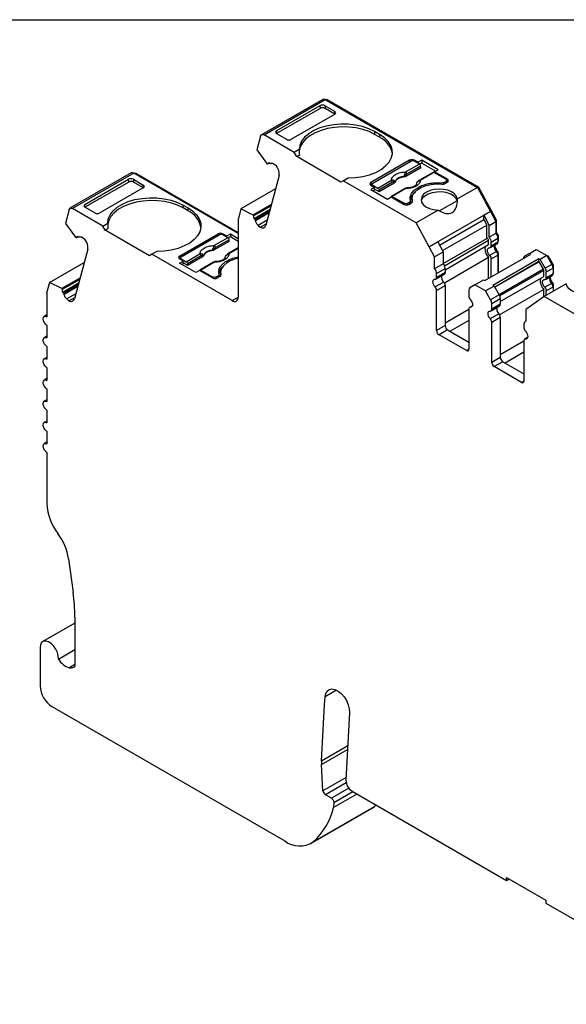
# Model space of a CAD drawing. Header units: millimetres. Extents: x 6 to 273, y 6 to 210.
# Tile 6 of 8: x 203 to 235, y 153 to 210. Entities that reach past the tile are written whole.
import ezdxf

# ---------------------------------------------------------------- set-up
doc = ezdxf.new("R2010")
doc.units = ezdxf.units.MM
doc.linetypes.add('SLD-Solid', pattern=[0])
doc.layers.add('TEXT', color=140, linetype='SLD-Solid', lineweight=25)

msp = doc.modelspace()

# ---------------------------------------------------------------- linework, layer by layer
for p, q in [((220.835, 204.95), (217.3, 202.909)), ((217.45, 202.894), (220.985, 204.935)), ((220.985, 204.935), (229.767, 199.866)), ((221.056, 204.895), (221.091, 204.915)), ((229.841, 199.864), (221.091, 204.915)), ((220.674, 204.584), (218.164, 203.135)), ((220.686, 204.428), (218.164, 202.972)), ((220.674, 204.584), (220.686, 204.428)), ((221.529, 204.254), (220.957, 204.584)), ((220.957, 204.584), (220.969, 204.428)), ((221.541, 204.098), (220.969, 204.428)), ((221.541, 204.099), (221.529, 204.254)), ((219.019, 202.642), (221.528, 204.091)), ((218.164, 203.135), (218.153, 202.979)), ((224.11, 202.928), (223.827, 203.091)), ((223.827, 203.091), (223.827, 202.928)), ((217.245, 202.831), (217.031, 202.035)), ((219.195, 201.887), (217.45, 202.894)), ((218.164, 202.972), (218.736, 202.642)), ((224.11, 202.764), (223.827, 202.928)), ((224.11, 202.928), (224.11, 202.764)), ((217.031, 202.035), (217.618, 201.24)), ((219.474, 202.047), (219.195, 201.887)), ((219.337, 201.642), (219.195, 201.887)), ((217.798, 201.249), (217.748, 201.294)), ((219.488, 201.729), (219.337, 201.642)), ((221.882, 200.172), (219.337, 201.642)), ((225.842, 201.438), (223.615, 200.152)), ((223.721, 200.111), (225.913, 201.376)), ((225.842, 201.438), (225.842, 201.336)), ((226.341, 201.313), (226.125, 201.438)), ((226.125, 201.438), (226.125, 201.376)), ((226.414, 201.21), (226.125, 201.376)), ((226.553, 201.436), (226.341, 201.313)), ((226.341, 201.252), (226.341, 201.313)), ((227.501, 200.888), (226.553, 201.436)), ((226.553, 201.436), (226.553, 201.272)), ((217.659, 201.204), (217.618, 201.24)), ((217.774, 201.27), (217.659, 201.204)), ((218.175, 201.084), (218.055, 201.191)), ((226.491, 201.002), (225.626, 200.502)), ((226.414, 201.21), (225.627, 200.755)), ((226.484, 201.094), (225.697, 200.64)), ((227.2, 200.732), (226.413, 200.277)), ((226.553, 201.272), (226.427, 201.199)), ((227.25, 200.727), (226.463, 200.272)), ((226.491, 201.002), (226.484, 201.094)), ((226.553, 201.272), (227.36, 200.807)), ((227.928, 200.335), (227.25, 200.727)), ((227.289, 200.766), (227.501, 200.888)), ((228.034, 200.335), (227.289, 200.766)), ((227.289, 200.766), (227.289, 200.704)), ((209.79, 200.699), (206.255, 198.658)), ((209.94, 200.685), (206.404, 198.644)), ((207.12, 198.884), (209.63, 200.332)), ((209.642, 200.176), (207.12, 198.72)), ((209.642, 200.176), (209.63, 200.332)), ((209.913, 200.333), (210.485, 200.003)), ((209.913, 200.333), (209.925, 200.177)), ((210.496, 199.847), (209.925, 200.177)), ((215.964, 197.207), (209.94, 200.685)), ((210.011, 200.644), (210.046, 200.664)), ((215.964, 197.248), (210.046, 200.664)), ((218.324, 200.55), (217.556, 197.682)), ((222.024, 200.254), (221.882, 200.172)), ((222.024, 200.254), (222.302, 200.415)), ((226.231, 197.825), (222.024, 200.254)), ((223.615, 200.152), (223.615, 199.988)), ((224.01, 199.822), (224.797, 200.276)), ((224.867, 200.161), (224.08, 199.707)), ((224.952, 200.113), (224.946, 200.177)), ((225.007, 200.175), (225.006, 200.189)), ((225.519, 200.486), (225.52, 200.47)), ((225.623, 200.567), (225.626, 200.502)), ((227.822, 200.152), (227.928, 200.213)), ((227.822, 200.064), (227.822, 200.152)), ((227.893, 200.09), (228.034, 200.172)), ((227.928, 200.213), (227.928, 200.111)), ((227.972, 200.136), (227.972, 200.274)), ((227.972, 200.208), (228.034, 200.172)), ((228.034, 200.172), (228.034, 200.335)), ((210.484, 199.839), (207.975, 198.391)), ((210.497, 199.847), (210.485, 200.003)), ((218.116, 199.773), (216.118, 198.619)), ((223.677, 200.024), (223.615, 199.988)), ((223.615, 199.988), (223.83, 199.864)), ((223.83, 199.864), (223.618, 199.742)), ((223.618, 199.742), (224.566, 199.194)), ((223.677, 200.05), (223.677, 199.953)), ((223.721, 199.988), (224.01, 199.822)), ((223.721, 199.927), (223.721, 199.988)), ((223.83, 199.701), (223.76, 199.66)), ((223.83, 199.701), (223.83, 199.864)), ((224.087, 199.614), (223.83, 199.762)), ((224.08, 199.707), (224.087, 199.614)), ((224.952, 200.113), (224.087, 199.614)), ((225.583, 199.798), (224.796, 199.344)), ((225.633, 199.793), (224.846, 199.339)), ((227.652, 200.119), (227.652, 200.063)), ((229.767, 199.866), (228.605, 199.196)), ((229.767, 199.866), (230.514, 198.48)), ((229.785, 199.831), (229.841, 199.864)), ((230.549, 198.551), (229.841, 199.864)), ((224.566, 199.194), (224.779, 199.317)), ((224.779, 199.317), (225.524, 198.886)), ((224.846, 199.339), (225.524, 198.948)), ((225.736, 198.948), (225.842, 199.009)), ((225.842, 199.009), (225.842, 198.907)), ((225.901, 198.941), (225.901, 199.09)), ((225.986, 199.203), (225.986, 199.039)), ((225.986, 199.039), (225.988, 199)), ((226.004, 199.032), (226.004, 199.068)), ((228.593, 199.098), (227.572, 198.508)), ((206.2, 198.58), (205.987, 197.784)), ((208.151, 197.635), (206.404, 198.644)), ((207.109, 198.727), (207.12, 198.884)), ((207.692, 198.39), (207.12, 198.72)), ((212.783, 198.839), (213.066, 198.676)), ((212.783, 198.676), (212.783, 198.839)), ((213.066, 198.513), (212.783, 198.676)), ((213.066, 198.513), (213.066, 198.676)), ((216.118, 198.619), (215.971, 198.072)), ((216.822, 198.27), (216.118, 198.619)), ((217.876, 198.878), (216.822, 198.27)), ((216.863, 198.233), (217.857, 198.807)), ((217.796, 198.58), (216.879, 198.05)), ((217.773, 198.493), (216.929, 198.006)), ((225.524, 198.948), (225.524, 198.886)), ((225.736, 198.861), (225.736, 198.948)), ((225.807, 198.886), (225.948, 198.968)), ((227.498, 198.557), (226.231, 197.825)), ((230.514, 198.48), (226.979, 196.439)), ((230.514, 198.48), (230.125, 198.255)), ((230.474, 198.507), (230.549, 198.551)), ((230.514, 198.48), (230.828, 197.897)), ((230.864, 197.968), (230.549, 198.55)), ((215.964, 198.013), (215.964, 193.533)), ((216.822, 198.27), (216.863, 198.233)), ((216.879, 198.05), (216.929, 198.006)), ((216.959, 197.951), (217.75, 198.407)), ((217.634, 197.975), (217.112, 197.673)), ((227.574, 196.539), (230.125, 198.012)), ((230.125, 198.012), (230.125, 198.255)), ((230.125, 198.255), (230.439, 197.673)), ((230.125, 198.012), (230.298, 197.691)), ((230.439, 197.673), (230.828, 197.897)), ((230.808, 197.935), (230.864, 197.968)), ((230.828, 197.897), (230.828, 197.212)), ((230.864, 197.258), (230.864, 197.968)), ((205.987, 197.784), (206.573, 196.989)), ((208.151, 197.635), (208.43, 197.796)), ((208.293, 197.39), (208.151, 197.635)), ((208.444, 197.478), (208.293, 197.39)), ((210.838, 195.921), (208.293, 197.39)), ((217.112, 197.673), (217.233, 197.566)), ((217.233, 197.566), (217.578, 197.766)), ((226.979, 196.439), (226.231, 197.825)), ((227.746, 196.218), (230.298, 197.691)), ((230.298, 196.922), (230.298, 197.691)), ((230.439, 196.987), (230.439, 197.673)), ((206.614, 196.953), (206.573, 196.989)), ((206.729, 197.019), (206.614, 196.953)), ((206.753, 196.998), (206.703, 197.043)), ((207.13, 196.833), (207.01, 196.94)), ((212.571, 195.9), (214.798, 197.186)), ((212.677, 195.859), (214.869, 197.125)), ((215.37, 196.958), (214.582, 196.504)), ((215.447, 196.75), (214.582, 196.251)), ((215.44, 196.843), (214.653, 196.388)), ((214.798, 197.084), (214.798, 197.186)), ((215.081, 197.186), (215.297, 197.062)), ((215.081, 197.186), (215.081, 197.125)), ((215.37, 196.958), (215.081, 197.125)), ((215.297, 197.062), (215.509, 197.184)), ((215.297, 197), (215.297, 197.062)), ((215.509, 197.021), (215.383, 196.948)), ((215.447, 196.75), (215.44, 196.843)), ((215.509, 197.184), (215.964, 196.921)), ((215.509, 197.184), (215.509, 197.021)), ((215.509, 197.021), (215.964, 196.758)), ((227.788, 195.473), (230.298, 196.922)), ((230.408, 196.791), (227.867, 195.324)), ((230.408, 196.563), (230.408, 196.791)), ((230.828, 197.212), (230.439, 196.987)), ((230.549, 196.709), (230.938, 196.933)), ((230.828, 197.238), (230.864, 197.258)), ((230.929, 197.01), (230.974, 197.036)), ((230.938, 196.933), (230.938, 196.706)), ((230.938, 196.787), (230.974, 196.808)), ((230.938, 196.754), (230.953, 196.762)), ((230.974, 196.808), (230.974, 197.036)), ((207.279, 196.299), (206.511, 193.431)), ((214.475, 196.234), (214.476, 196.219)), ((214.578, 196.316), (214.582, 196.251)), ((215.964, 196.369), (215.369, 196.026)), ((215.964, 196.335), (215.419, 196.021)), ((226.979, 196.439), (227.473, 196.724)), ((227.293, 195.856), (226.979, 196.439)), ((227.473, 196.724), (227.788, 196.142)), ((227.898, 195.114), (230.408, 196.563)), ((230.508, 196.39), (230.897, 196.614)), ((230.549, 196.481), (230.549, 196.709)), ((230.938, 196.706), (230.549, 196.481)), ((232.765, 196.053), (233.154, 196.278)), ((233.154, 196.278), (233.767, 195.924)), ((233.254, 196.22), (233.289, 196.24)), ((210.98, 196.002), (210.838, 195.921)), ((211.258, 196.163), (210.98, 196.002)), ((215.61, 193.329), (210.98, 196.002)), ((212.571, 195.9), (212.571, 195.737)), ((212.633, 195.773), (212.571, 195.737)), ((212.786, 195.612), (212.571, 195.737)), ((212.574, 195.49), (212.786, 195.612)), ((212.633, 195.798), (212.633, 195.701)), ((212.677, 195.737), (212.965, 195.57)), ((212.677, 195.676), (212.677, 195.737)), ((212.786, 195.449), (212.786, 195.612)), ((212.965, 195.57), (213.753, 196.025)), ((213.823, 195.909), (213.036, 195.455)), ((213.908, 195.862), (213.043, 195.362)), ((213.908, 195.862), (213.902, 195.925)), ((213.963, 195.923), (213.962, 195.938)), ((227.293, 195.856), (227.788, 196.142)), ((227.293, 195.171), (227.293, 195.856)), ((227.788, 196.142), (227.788, 195.456)), ((230.408, 195.815), (227.856, 194.342)), ((230.184, 194.482), (232.835, 196.012)), ((230.408, 194.611), (230.408, 195.815)), ((230.853, 196.156), (230.465, 195.932)), ((230.549, 195.733), (230.938, 195.957)), ((230.549, 194.693), (230.549, 195.733)), ((233.307, 195.74), (230.655, 194.209)), ((230.931, 196.159), (230.877, 196.128)), ((230.926, 196.032), (230.974, 196.06)), ((230.938, 195.957), (230.938, 194.917)), ((230.974, 194.938), (230.974, 196.06)), ((232.765, 196.053), (232.473, 195.885)), ((232.835, 196.012), (232.765, 196.053)), ((233.307, 195.577), (233.307, 195.74)), ((233.378, 195.699), (233.307, 195.74)), ((233.767, 195.924), (233.378, 195.699)), ((233.669, 195.194), (233.378, 195.699)), ((233.767, 195.924), (234.058, 195.419)), ((233.787, 195.888), (233.844, 195.92)), ((234.114, 195.451), (233.844, 195.92)), ((205.073, 194.368), (207.071, 195.522)), ((213.522, 194.943), (212.574, 195.49)), ((212.786, 195.449), (212.716, 195.408)), ((213.043, 195.362), (212.786, 195.51)), ((213.036, 195.455), (213.043, 195.362)), ((213.735, 195.065), (213.522, 194.943)), ((214.48, 194.635), (213.735, 195.065)), ((214.539, 195.547), (213.752, 195.092)), ((214.589, 195.542), (213.802, 195.087)), ((213.802, 195.087), (214.48, 194.696)), ((227.788, 195.456), (227.293, 195.171)), ((227.403, 194.892), (227.898, 195.178)), ((227.898, 195.178), (227.898, 194.951)), ((233.307, 195.577), (230.762, 194.107)), ((233.319, 195.57), (230.768, 194.097)), ((233.569, 195.137), (231.018, 193.664)), ((233.59, 195.067), (231.049, 193.6)), ((233.319, 195.57), (233.307, 195.577)), ((233.569, 195.137), (233.319, 195.57)), ((233.59, 194.726), (233.59, 195.067)), ((234.058, 195.419), (233.669, 195.194)), ((233.731, 194.985), (234.12, 195.21)), ((234.058, 195.419), (234.114, 195.451)), ((234.111, 195.286), (234.156, 195.312)), ((234.12, 195.21), (234.12, 194.869)), ((234.156, 194.971), (234.156, 195.312)), ((206.831, 194.627), (205.777, 194.019)), ((205.818, 193.982), (206.812, 194.556)), ((214.48, 194.696), (214.48, 194.635)), ((214.692, 194.696), (214.798, 194.757)), ((214.692, 194.609), (214.692, 194.696)), ((214.904, 194.716), (214.763, 194.635)), ((214.798, 194.757), (214.798, 194.655)), ((214.857, 194.689), (214.857, 194.839)), ((214.942, 194.951), (214.942, 194.788)), ((214.942, 194.788), (214.944, 194.749)), ((214.96, 194.78), (214.96, 194.816)), ((227.361, 194.573), (227.856, 194.859)), ((227.898, 194.951), (227.403, 194.665)), ((227.403, 194.665), (227.403, 194.892)), ((229.618, 194.237), (230.113, 194.522)), ((230.113, 194.522), (230.184, 194.482)), ((231.08, 193.277), (233.59, 194.726)), ((233.69, 194.553), (234.079, 194.777)), ((233.731, 194.644), (233.731, 194.985)), ((234.12, 194.869), (233.731, 194.644)), ((234.12, 194.951), (234.156, 194.971)), ((234.12, 194.917), (234.135, 194.925)), ((205.073, 194.368), (204.926, 193.821)), ((205.777, 194.019), (205.073, 194.368)), ((205.777, 194.019), (205.818, 193.982)), ((206.751, 194.329), (205.834, 193.799)), ((206.728, 194.242), (205.884, 193.755)), ((205.914, 193.7), (206.705, 194.156)), ((227.813, 194.401), (227.318, 194.115)), ((227.403, 193.916), (227.898, 194.202)), ((227.403, 191.596), (227.403, 193.916)), ((227.898, 194.202), (227.898, 191.882)), ((229.264, 193.931), (229.264, 193.59)), ((229.618, 194.237), (229.327, 194.068)), ((230.231, 193.883), (229.618, 194.237)), ((230.726, 194.168), (230.231, 193.883)), ((230.655, 194.209), (230.726, 194.168)), ((230.726, 194.168), (231.018, 193.664)), ((233.59, 193.978), (231.038, 192.505)), ((233.59, 193.541), (233.59, 193.978)), ((234.886, 194.292), (233.618, 193.56)), ((234.035, 194.319), (233.647, 194.095)), ((233.731, 193.896), (234.12, 194.121)), ((233.731, 193.626), (233.731, 193.896)), ((234.113, 194.322), (234.059, 194.291)), ((234.108, 194.195), (234.156, 194.223)), ((234.12, 194.121), (234.12, 193.85)), ((234.156, 193.871), (234.156, 194.223)), ((204.919, 193.762), (204.919, 192.397)), ((205.834, 193.799), (205.884, 193.755)), ((206.589, 193.724), (206.067, 193.422)), ((206.067, 193.422), (206.188, 193.315)), ((206.188, 193.315), (206.533, 193.515)), ((215.61, 193.329), (215.964, 193.533)), ((230.523, 193.378), (230.231, 193.883)), ((231.018, 193.664), (230.523, 193.378)), ((230.585, 193.169), (231.08, 193.455)), ((231.08, 193.455), (231.08, 193.114)), ((233.618, 193.56), (232.557, 192.817)), ((237.826, 191.132), (233.618, 193.56)), ((227.898, 192.045), (229.264, 192.834)), ((229.264, 192.842), (229.264, 190.521)), ((229.467, 193.026), (229.306, 192.933)), ((229.349, 192.942), (229.459, 193.006)), ((230.543, 192.736), (231.038, 193.022)), ((230.585, 192.828), (230.585, 193.169)), ((231.08, 193.114), (230.585, 192.828)), ((232.557, 192.817), (232.557, 192.132)), ((204.919, 192.499), (204.769, 192.412)), ((230.995, 192.564), (230.5, 192.278)), ((230.585, 192.08), (231.08, 192.365)), ((231.08, 192.365), (231.08, 190.045)), ((204.919, 191.907), (204.919, 191.172)), ((227.898, 191.882), (227.403, 191.596)), ((228.039, 191.637), (227.544, 191.351)), ((228.039, 191.637), (229.264, 190.93)), ((229.264, 192.181), (228.181, 191.555)), ((230.585, 189.759), (230.585, 192.08)), ((232.446, 191.981), (232.446, 191.753)), ((232.557, 192.146), (232.509, 192.118)), ((204.919, 191.274), (204.769, 191.187)), ((229.123, 190.44), (227.544, 191.351)), ((232.649, 191.189), (232.488, 191.096)), ((232.531, 191.106), (232.641, 191.169)), ((204.919, 190.682), (204.919, 189.947)), ((229.264, 190.521), (229.123, 190.44)), ((231.08, 190.208), (232.446, 190.997)), ((232.446, 191.005), (232.446, 188.684)), ((204.919, 190.049), (204.769, 189.962)), ((231.08, 190.045), (230.585, 189.759)), ((232.446, 190.344), (231.363, 189.718)), ((204.919, 189.458), (204.919, 188.723)), ((231.221, 189.8), (230.726, 189.514)), ((232.305, 188.603), (230.726, 189.514)), ((231.221, 189.8), (232.446, 189.093)), ((204.919, 188.824), (204.769, 188.738)), ((204.919, 188.233), (204.919, 187.498)), ((232.446, 188.684), (232.305, 188.603)), ((204.919, 187.599), (204.769, 187.513)), ((204.919, 187.008), (204.919, 186.273)), ((204.919, 186.374), (204.769, 186.288)), ((204.919, 185.783), (204.919, 185.048)), ((204.919, 185.15), (204.769, 185.063)), ((204.919, 184.558), (204.919, 181.606)), ((206.177, 178.42), (206.441, 176.466)), ((206.539, 174.704), (204.687, 173.635)), ((206.539, 175.05), (206.539, 172.208)), ((204.532, 173.291), (204.532, 171.087)), ((205.59, 172.626), (206.539, 173.174)), ((206.539, 172.307), (206.233, 172.13)), ((221.634, 170.83), (220.97, 170.447)), ((220.946, 169.994), (220.97, 170.447)), ((205.239, 169.862), (218.644, 162.124)), ((220.771, 166.739), (220.946, 169.994)), ((222.382, 169.534), (222.172, 165.633)), ((222.278, 167.61), (220.771, 166.739)), ((220.771, 166.538), (222.267, 167.402)), ((220.851, 165.028), (220.771, 166.538)), ((222.181, 165.796), (220.851, 165.028)), ((222.186, 165.483), (220.992, 164.794)), ((222.335, 165.17), (221.338, 164.594)), ((222.578, 164.966), (221.478, 164.331)), ((222.525, 164.996), (231.445, 159.847)), ((221.338, 164.594), (220.992, 164.794)), ((222.807, 164.833), (221.449, 164.049)), ((221.478, 164.331), (221.449, 164.049)), ((220.143, 161.975), (223.679, 164.016)), ((220.281, 162.07), (223.816, 164.111)), ((223.679, 164.016), (223.816, 164.111)), ((223.816, 164.111), (223.908, 164.191)), ((231.445, 160.01), (233.708, 158.704)), ((231.445, 159.847), (231.445, 160.01)), ((231.445, 159.847), (231.587, 159.928)), ((233.708, 158.704), (233.708, 158.541)), ((233.708, 158.541), (243.841, 152.691))]:
    msp.add_line(p, q)
at = {"flags": 128}
for points in [[(223.827, 203.091), (223.499, 203.251), (223.13, 203.376), (222.729, 203.465), (222.308, 203.513), (221.879, 203.52), (221.454, 203.485), (221.046, 203.409), (220.665, 203.296), (220.322, 203.146), (220.028, 202.966), (219.79, 202.76), (219.616, 202.534), (219.509, 202.294), (219.474, 202.047)], [(223.827, 202.928), (223.508, 203.084), (223.149, 203.208), (222.76, 203.296), (222.351, 203.347), (221.933, 203.358), (221.517, 203.329), (221.116, 203.262), (220.738, 203.158), (220.395, 203.019), (220.097, 202.851), (219.849, 202.656), (219.661, 202.44), (219.536, 202.21), (219.478, 201.971), (219.476, 201.942)], [(217.245, 202.831), (217.256, 202.862), (217.273, 202.887), (217.295, 202.906), (217.32, 202.918), (217.35, 202.923), (217.381, 202.921), (217.415, 202.911), (217.45, 202.894)], [(222.302, 200.415), (222.73, 200.435), (223.145, 200.496), (223.537, 200.597), (223.894, 200.735), (224.206, 200.904), (224.464, 201.102), (224.662, 201.322), (224.792, 201.558), (224.852, 201.803), (224.841, 202.051), (224.757, 202.294), (224.604, 202.525), (224.386, 202.738), (224.11, 202.928)], [(226.004, 199.068), (225.988, 199.248), (226.037, 199.427), (226.15, 199.596), (226.32, 199.748), (226.542, 199.876), (226.805, 199.974), (227.097, 200.039), (227.407, 200.067), (227.72, 200.058)], [(228.605, 199.196), (228.556, 199.348), (228.443, 199.487), (228.271, 199.606), (228.053, 199.696), (227.803, 199.751), (227.537, 199.768), (227.273, 199.745), (227.026, 199.685), (226.814, 199.59), (226.651, 199.468), (226.546, 199.326), (226.507, 199.173), (226.536, 199.02), (226.632, 198.875), (226.787, 198.749), (226.993, 198.651), (227.235, 198.585), (227.498, 198.557)], [(228.593, 199.098), (228.515, 199.247), (228.373, 199.38), (228.178, 199.487), (227.942, 199.563), (227.68, 199.601), (227.41, 199.599), (227.149, 199.557), (226.916, 199.479), (226.725, 199.368), (226.589, 199.234), (226.517, 199.084), (226.516, 199.08)], [(208.43, 197.796), (208.465, 198.043), (208.572, 198.282), (208.746, 198.509), (208.984, 198.715), (209.278, 198.895), (209.621, 199.044), (210.002, 199.158), (210.41, 199.233), (210.835, 199.268), (211.264, 199.261), (211.685, 199.213), (212.086, 199.125), (212.455, 198.999), (212.783, 198.839)], [(212.783, 198.676), (212.464, 198.832), (212.105, 198.956), (211.716, 199.044), (211.306, 199.095), (210.889, 199.106), (210.473, 199.078), (210.071, 199.011), (209.694, 198.906), (209.351, 198.768), (209.052, 198.599), (208.805, 198.404), (208.617, 198.189), (208.492, 197.958), (208.434, 197.719), (208.431, 197.69)], [(206.2, 198.58), (206.211, 198.611), (206.228, 198.636), (206.25, 198.655), (206.275, 198.667), (206.304, 198.672), (206.336, 198.67), (206.37, 198.66), (206.404, 198.644)], [(213.066, 198.676), (213.342, 198.487), (213.56, 198.273), (213.713, 198.042), (213.797, 197.799), (213.808, 197.552), (213.748, 197.306), (213.618, 197.071), (213.42, 196.851), (213.162, 196.653), (212.85, 196.483), (212.493, 196.346), (212.101, 196.245), (211.686, 196.183), (211.258, 196.163)], [(215.964, 195.772), (215.761, 195.723), (215.498, 195.624), (215.276, 195.496), (215.106, 195.344), (214.993, 195.175), (214.944, 194.997), (214.96, 194.816)], [(227.318, 194.115), (227.266, 194.183), (227.225, 194.259), (227.199, 194.338), (227.191, 194.413), (227.199, 194.478), (227.225, 194.527), (227.266, 194.557), (227.318, 194.564)], [(235.992, 194.931), (236.256, 194.903), (236.498, 194.837), (236.703, 194.738), (236.859, 194.613), (236.955, 194.468), (236.984, 194.315), (236.945, 194.162), (236.84, 194.02), (236.676, 193.897), (236.465, 193.803), (236.218, 193.742), (235.953, 193.72), (235.687, 193.737), (235.437, 193.792), (235.22, 193.882), (235.048, 194), (234.934, 194.14), (234.886, 194.292)], [(229.349, 193.391), (229.401, 193.324), (229.442, 193.248), (229.468, 193.169), (229.477, 193.093), (229.468, 193.029), (229.442, 192.979), (229.401, 192.95), (229.349, 192.942)], [(230.5, 192.278), (230.448, 192.346), (230.407, 192.422), (230.381, 192.501), (230.373, 192.576), (230.381, 192.641), (230.407, 192.69), (230.448, 192.72), (230.5, 192.727)], [(232.531, 191.555), (232.583, 191.487), (232.624, 191.411), (232.65, 191.332), (232.659, 191.257), (232.65, 191.192), (232.624, 191.142), (232.583, 191.113), (232.531, 191.106)], [(204.919, 184.558), (204.838, 184.624), (204.769, 184.717), (204.723, 184.823), (204.707, 184.926), (204.723, 185.01), (204.769, 185.063), (204.838, 185.076), (204.919, 185.048)], [(205.59, 172.626), (205.581, 172.81), (205.528, 173.009), (205.435, 173.206), (205.309, 173.384), (205.163, 173.528), (205.008, 173.626), (204.858, 173.668), (204.725, 173.653), (204.621, 173.58), (204.554, 173.456), (204.532, 173.291)], [(220.97, 170.447), (221.005, 170.636), (221.086, 170.781), (221.207, 170.873), (221.36, 170.904), (221.535, 170.873), (221.719, 170.781), (221.9, 170.636), (222.066, 170.447), (222.205, 170.227), (222.309, 169.991), (222.369, 169.754), (222.382, 169.534)]]:
    msp.add_lwpolyline(points, dxfattribs=at)
for centre, radius, start, end in [((220.897, 204.811), 0.152, 54.6724, 114.0171), ((221.032, 204.832), 0.102, 54.3468, 109.6072), ((223.548, 201.562), 1.327, 10.5525, 64.9631), ((225.984, 201.165), 0.307, 62.6096, 117.3904), ((217.656, 200.652), 0.676, 351.3816, 39.7694), ((225.542, 200.625), 0.155, 5.689, 57.1992), ((209.852, 200.56), 0.152, 54.809, 114.0617), ((209.987, 200.581), 0.102, 54.5205, 109.6529), ((223.646, 200.07), 0.0873, 110.7835, 249.217), ((224.713, 200.146), 0.155, 5.689, 57.1992), ((224.837, 200.223), 0.118, 336.668, 18.1749), ((225.507, 199.913), 0.573, 88.8448, 151.1498), ((225.3, 200.185), 0.5, 49.8822, 58.7426), ((226.306, 200.174), 0.00686, 52.5203, 103.5057), ((226.434, 200.232), 0.0497, 54.016, 114.6959), ((228.003, 200.254), 0.0873, 290.7834, 69.2162), ((225.604, 199.753), 0.0498, 54.0182, 114.6714), ((227.753, 200.357), 0.301, 263.6694, 297.5974), ((225.914, 199.053), 0.0919, 292.1146, 9.0938), ((212.504, 197.31), 1.327, 10.5525, 64.9631), ((225.665, 199.159), 0.307, 242.6097, 297.3902), ((216.193, 198.015), 0.23, 165.5728, 180.5103), ((217.356, 197.731), 0.205, 233.1455, 346.2755), ((206.611, 196.401), 0.676, 351.3816, 39.7694), ((214.939, 196.913), 0.307, 62.6097, 117.3903), ((230.477, 196.912), 0.462, 2.6816, 40.4811), ((214.463, 195.661), 0.573, 88.8448, 151.1498), ((214.256, 195.933), 0.5, 49.8822, 58.7426), ((214.498, 196.373), 0.155, 5.689, 57.1992), ((231.123, 196.445), 0.395, 168.7921, 226.9559), ((230.839, 196.695), 0.0995, 305.3061, 6.0062), ((212.602, 195.819), 0.0873, 110.7835, 249.217), ((213.668, 195.894), 0.155, 5.689, 57.1992), ((213.793, 195.972), 0.118, 336.668, 18.1749), ((215.262, 195.922), 0.00686, 52.5203, 103.5057), ((215.39, 195.98), 0.0497, 54.016, 114.6959), ((230.627, 195.942), 0.311, 2.8259, 43.4312), ((214.56, 195.501), 0.0498, 54.0182, 114.6714), ((226.941, 194.871), 0.462, 2.6816, 40.4811), ((227.436, 195.157), 0.462, 2.6816, 40.4811), ((233.688, 195.195), 0.433, 1.9564, 31.1437), ((214.621, 194.908), 0.307, 242.61, 297.3903), ((214.87, 194.802), 0.0919, 292.1149, 9.0937), ((227.319, 194.649), 0.0853, 269.3918, 10.365), ((228.082, 194.689), 0.395, 168.7921, 226.956), ((227.799, 194.94), 0.0995, 305.306, 6.0058), ((234.305, 194.608), 0.395, 168.7921, 226.9559), ((234.021, 194.859), 0.0995, 305.3058, 6.0064), ((227.092, 193.901), 0.311, 2.8261, 43.4313), ((227.587, 194.187), 0.311, 2.8262, 43.4311), ((229.415, 193.946), 0.151, 125.6981, 185.6205), ((233.809, 194.105), 0.311, 2.8261, 43.4312), ((206.311, 193.48), 0.205, 233.1455, 346.2755), ((215.748, 193.498), 0.218, 230.7967, 9.2141), ((229.575, 193.605), 0.311, 182.8263, 223.4312), ((230.152, 193.154), 0.433, 1.9565, 31.1437), ((230.647, 193.44), 0.433, 1.9567, 31.1436), ((229.348, 192.857), 0.0853, 89.392, 190.3658), ((230.501, 192.813), 0.0853, 269.3918, 10.3653), ((231.264, 192.852), 0.395, 168.7921, 226.956), ((230.981, 193.103), 0.0995, 305.306, 6.0061), ((230.274, 192.064), 0.311, 2.8262, 43.4312), ((230.769, 192.35), 0.311, 2.8262, 43.4312), ((228.205, 191.896), 0.307, 182.6055, 237.3945), ((232.576, 192.002), 0.131, 98.3858, 189.5016), ((232.757, 191.769), 0.311, 182.8262, 223.4313), ((227.71, 191.61), 0.307, 182.6055, 237.3945), ((232.53, 191.02), 0.0853, 89.3919, 190.3654), ((229.178, 190.507), 0.0873, 230.7969, 9.2137), ((231.387, 190.059), 0.307, 182.6055, 237.3946), ((230.892, 189.773), 0.307, 182.6056, 237.3946), ((232.36, 188.67), 0.0873, 230.7971, 9.214), ((207.956, 181.74), 3.04, 182.5169, 217.9243), ((203.003, 177.924), 3.213, 8.8887, 37.3196), ((195.92, 175.022), 10.619, 0.1524, 7.8179), ((206.522, 173.169), 1.079, 210.2544, 254.4541), ((206.067, 171.157), 1.537, 182.6055, 237.3944), ((222.657, 166.641), 1.889, 177.0143, 183.1154), ((222.933, 165.639), 0.761, 180.4191, 237.5877), ((221.16, 165.054), 0.31, 184.8352, 237.2443), ((217.844, 164.844), 3.692, 311.3038, 347.574), ((219.5, 163.259), 1.422, 232.9848, 303.2903)]:
    msp.add_arc(centre, radius, start, end)
for centre, major_axis, ratio, start_param, end_param in [((220.815, 204.502), (0.2, 0.001), 0.577279, 0.781586, 2.352383), ((220.827, 204.346), (0.2, 0.001), 0.577279, 0.781587, 2.352383), ((221.387, 204.172), (0.2, 0.001), 0.577279, 5.493975, 7.06477), ((218.306, 203.054), (0.2, 0.001), 0.577279, 2.352383, 3.923179), ((218.878, 202.724), (0.2, 0.001), 0.577279, 3.923179, 5.493975), ((222.024, 200.58), (-1.803, 3.123), 0.577335, 0.787087, 0.892479), ((209.771, 200.251), (0.2, 0.001), 0.577279, 0.781586, 2.352383), ((210.343, 199.921), (0.2, 0.001), 0.577279, 5.493975, 7.06477), ((227.557, 199.794), (-0.725, 1.386), 0.547657, 2.323184, 4.005348), ((227.557, 199.55), (-0.725, 1.386), 0.547657, 4.045175, 4.11376), ((207.262, 198.802), (0.2, 0.001), 0.577279, 2.352383, 3.923179), ((207.834, 198.472), (0.2, 0.001), 0.577279, 3.923179, 5.493975), ((210.98, 196.329), (-1.803, 3.123), 0.577335, 0.787087, 0.89248)]:
    msp.add_ellipse(centre, major_axis=major_axis, ratio=ratio, start_param=start_param, end_param=end_param)
for points, knots in [([(217.659, 201.204), (217.666, 201.217), (217.681, 201.244), (217.711, 201.274), (217.735, 201.287), (217.748, 201.294)], [0, 0, 0, 0, 0.3345063, 0.6654937, 1, 1, 1, 1]), ([(226.125, 201.376), (226.115, 201.381), (226.095, 201.391), (226.058, 201.4), (226.013, 201.403), (225.959, 201.398), (225.928, 201.384), (225.913, 201.376)], [0, 0, 0, 0, 0.168224, 0.331133, 0.500763, 0.749586, 1, 1, 1, 1]), ([(217.84, 201.24), (217.849, 201.245), (217.868, 201.257), (217.901, 201.262), (217.944, 201.257), (217.996, 201.238), (218.035, 201.207), (218.055, 201.191)], [0, 0, 0, 0, 0.1671016, 0.3319461, 0.5003862, 0.7494426, 1, 1, 1, 1]), ([(224.797, 200.276), (224.798, 200.291), (224.799, 200.321), (224.811, 200.366), (224.829, 200.41), (224.865, 200.469), (224.929, 200.541), (225.037, 200.617), (225.168, 200.679), (225.315, 200.723), (225.47, 200.75), (225.574, 200.754), (225.627, 200.755)], [0, 0, 0, 0, 0.0602697, 0.1200562, 0.1798933, 0.2403137, 0.3700145, 0.5001284, 0.6298294, 0.7599435, 0.879871, 1, 1, 1, 1]), ([(226.484, 201.094), (226.483, 201.115), (226.474, 201.14), (226.449, 201.182), (226.431, 201.2), (226.414, 201.21)], [0, 0, 0, 0, 0.5, 0.5, 1, 1, 1, 1]), ([(227.25, 200.727), (227.242, 200.73), (227.225, 200.738), (227.207, 200.737), (227.201, 200.732), (227.201, 200.731)], [0, 0, 0, 0, 0.472475, 0.94495, 1, 1, 1, 1]), ([(209.925, 200.177), (209.915, 200.182), (209.896, 200.192), (209.861, 200.202), (209.824, 200.209), (209.771, 200.212), (209.704, 200.205), (209.663, 200.186), (209.642, 200.176)], [0, 0, 0, 0, 0.126961, 0.24931, 0.372135, 0.500462, 0.749301, 1, 1, 1, 1]), ([(224.946, 200.177), (224.938, 200.178), (224.923, 200.181), (224.895, 200.176), (224.877, 200.166), (224.867, 200.161)], [0, 0, 0, 0, 0.317222, 0.645084, 1, 1, 1, 1]), ([(225.006, 200.189), (225.002, 200.188), (224.995, 200.185), (224.979, 200.181), (224.962, 200.179), (224.951, 200.177), (224.946, 200.177)], [0, 0, 0, 0, 0.332097, 0.61117, 0.833934, 1, 1, 1, 1]), ([(225.007, 200.175), (225.004, 200.167), (224.998, 200.152), (224.979, 200.131), (224.961, 200.119), (224.952, 200.113)], [0, 0, 0, 0, 0.3357194, 0.6642806, 1, 1, 1, 1]), ([(225.52, 200.47), (225.494, 200.467), (225.444, 200.461), (225.372, 200.445), (225.304, 200.425), (225.24, 200.4), (225.177, 200.367), (225.117, 200.327), (225.066, 200.279), (225.027, 200.228), (225.014, 200.192), (225.007, 200.175)], [0, 0, 0, 0, 0.101069, 0.200103, 0.298615, 0.398141, 0.500173, 0.626627, 0.756016, 0.877292, 1, 1, 1, 1]), ([(225.519, 200.486), (225.524, 200.498), (225.533, 200.52), (225.544, 200.555), (225.553, 200.585), (225.558, 200.604), (225.56, 200.612)], [0, 0, 0, 0, 0.306881, 0.575882, 0.806979, 1, 1, 1, 1]), ([(225.623, 200.567), (225.611, 200.555), (225.58, 200.525), (225.542, 200.5), (225.519, 200.486)], [0, 0, 0, 0, 0.389276, 1, 1, 1, 1]), ([(225.626, 200.502), (225.616, 200.497), (225.595, 200.487), (225.559, 200.476), (225.533, 200.472), (225.52, 200.47)], [0, 0, 0, 0, 0.3357194, 0.6642806, 1, 1, 1, 1]), ([(225.697, 200.64), (225.683, 200.631), (225.655, 200.613), (225.633, 200.582), (225.623, 200.567)], [0, 0, 0, 0, 0.521485, 1, 1, 1, 1]), ([(226.463, 200.272), (226.462, 200.257), (226.461, 200.227), (226.449, 200.182), (226.431, 200.139), (226.395, 200.079), (226.331, 200.008), (226.223, 199.932), (226.092, 199.869), (225.944, 199.826), (225.79, 199.798), (225.686, 199.795), (225.633, 199.793)], [0, 0, 0, 0, 0.06027, 0.120056, 0.179893, 0.240314, 0.370015, 0.500128, 0.629829, 0.759943, 0.879871, 1, 1, 1, 1]), ([(226.413, 200.277), (226.392, 200.263), (226.353, 200.238), (226.32, 200.198), (226.305, 200.18)], [0, 0, 0, 0, 0.553024, 1, 1, 1, 1]), ([(227.928, 200.335), (227.956, 200.319), (227.972, 200.297), (227.972, 200.252), (227.956, 200.229), (227.928, 200.213)], [0, 0, 0, 0, 0.5, 0.5, 1, 1, 1, 1]), ([(223.721, 199.988), (223.693, 200.005), (223.677, 200.027), (223.677, 200.072), (223.693, 200.095), (223.721, 200.111)], [0, 0, 0, 0, 0.5, 0.5, 1, 1, 1, 1]), ([(224.01, 199.822), (224.027, 199.812), (224.044, 199.794), (224.07, 199.752), (224.078, 199.728), (224.08, 199.707)], [0, 0, 0, 0, 0.5, 0.5, 1, 1, 1, 1]), ([(225.687, 199.831), (225.67, 199.829), (225.636, 199.825), (225.601, 199.807), (225.583, 199.798)], [0, 0, 0, 0, 0.512278, 1, 1, 1, 1]), ([(225.686, 199.83), (225.681, 199.83), (225.667, 199.828), (225.647, 199.807), (225.633, 199.793)], [0, 0, 0, 0, 0.3178823, 1, 1, 1, 1]), ([(225.7, 199.827), (225.697, 199.829), (225.693, 199.832), (225.687, 199.831), (225.686, 199.83)], [0, 0, 0, 0, 0.826719, 1, 1, 1, 1]), ([(226.249, 200.045), (226.228, 200.016), (226.186, 199.958), (226.045, 199.888), (225.877, 199.841), (225.749, 199.836), (225.695, 199.834)], [0, 0, 0, 0, 0.261846, 0.528245, 0.802184, 1, 1, 1, 1]), ([(225.899, 199.107), (225.894, 199.13), (225.884, 199.176), (225.881, 199.245), (225.887, 199.314), (225.903, 199.382), (225.927, 199.45), (225.983, 199.56), (226.102, 199.708), (226.327, 199.871), (226.61, 200.002), (226.903, 200.08), (227.174, 200.119), (227.414, 200.133), (227.572, 200.124), (227.652, 200.119)], [0, 0, 0, 0, 0.042112, 0.083729, 0.125101, 0.166484, 0.208132, 0.250294, 0.375098, 0.50009, 0.624895, 0.749887, 0.833557, 0.916248, 1, 1, 1, 1]), ([(226.17, 199.581), (226.151, 199.567), (226.056, 199.501), (225.952, 199.36), (225.914, 199.23), (225.896, 199.168)], [0, 0, 0, 0, 0.1148397, 0.578088, 1, 1, 1, 1]), ([(224.776, 199.305), (224.777, 199.324), (224.786, 199.339), (224.811, 199.351), (224.829, 199.349), (224.846, 199.339)], [0, 0, 0, 0, 0.5, 0.5, 1, 1, 1, 1]), ([(225.842, 199.009), (225.852, 199.015), (225.873, 199.029), (225.892, 199.054), (225.902, 199.08), (225.9, 199.098), (225.899, 199.107)], [0, 0, 0, 0, 0.249233, 0.499959, 0.749241, 1, 1, 1, 1]), ([(225.736, 198.948), (225.708, 198.932), (225.669, 198.922), (225.591, 198.922), (225.552, 198.932), (225.524, 198.948)], [0, 0, 0, 0, 0.5, 0.5, 1, 1, 1, 1]), ([(216.879, 198.05), (216.874, 198.072), (216.865, 198.115), (216.859, 198.176), (216.862, 198.214), (216.863, 198.233)], [0, 0, 0, 0, 0.3345062, 0.6654938, 1, 1, 1, 1]), ([(217.112, 197.673), (217.1, 197.685), (217.075, 197.709), (217.041, 197.752), (217.007, 197.807), (216.975, 197.876), (216.964, 197.926), (216.959, 197.951)], [0, 0, 0, 0, 0.167102, 0.331946, 0.500386, 0.749443, 1, 1, 1, 1]), ([(206.614, 196.953), (206.621, 196.966), (206.636, 196.993), (206.666, 197.023), (206.691, 197.036), (206.703, 197.043)], [0, 0, 0, 0, 0.334506, 0.665494, 1, 1, 1, 1]), ([(206.795, 196.989), (206.804, 196.994), (206.823, 197.006), (206.856, 197.011), (206.899, 197.006), (206.951, 196.987), (206.99, 196.956), (207.01, 196.94)], [0, 0, 0, 0, 0.167102, 0.331946, 0.500386, 0.749443, 1, 1, 1, 1]), ([(215.081, 197.125), (215.071, 197.13), (215.051, 197.14), (215.014, 197.148), (214.969, 197.151), (214.915, 197.147), (214.884, 197.132), (214.869, 197.125)], [0, 0, 0, 0, 0.168224, 0.331133, 0.500763, 0.749586, 1, 1, 1, 1]), ([(215.44, 196.843), (215.439, 196.864), (215.43, 196.888), (215.405, 196.93), (215.387, 196.948), (215.37, 196.958)], [0, 0, 0, 0, 0.5, 0.5, 1, 1, 1, 1]), ([(230.408, 196.791), (230.408, 196.82), (230.393, 196.857), (230.348, 196.911), (230.319, 196.926), (230.298, 196.922)], [0, 0, 0, 0, 0.5, 0.5, 1, 1, 1, 1]), ([(230.439, 196.987), (230.472, 196.947), (230.501, 196.899), (230.539, 196.802), (230.549, 196.753), (230.549, 196.709)], [0, 0, 0, 0, 0.5, 0.5, 1, 1, 1, 1]), ([(230.974, 197.036), (230.974, 197.072), (230.963, 197.115), (230.923, 197.195), (230.895, 197.232), (230.864, 197.258)], [0, 0, 0, 0, 0.5, 0.5, 1, 1, 1, 1]), ([(230.952, 196.763), (230.956, 196.765), (230.964, 196.77), (230.972, 196.785), (230.973, 196.8), (230.974, 196.808)], [0, 0, 0, 0, 0.26222, 0.63111, 1, 1, 1, 1]), ([(213.753, 196.025), (213.753, 196.04), (213.755, 196.07), (213.767, 196.114), (213.785, 196.158), (213.821, 196.217), (213.885, 196.289), (213.993, 196.365), (214.124, 196.427), (214.271, 196.471), (214.426, 196.499), (214.53, 196.502), (214.582, 196.504)], [0, 0, 0, 0, 0.06027, 0.120056, 0.179893, 0.240314, 0.370015, 0.500128, 0.629829, 0.759943, 0.879871, 1, 1, 1, 1]), ([(214.476, 196.219), (214.45, 196.216), (214.4, 196.21), (214.328, 196.194), (214.26, 196.174), (214.196, 196.148), (214.133, 196.116), (214.073, 196.075), (214.022, 196.027), (213.983, 195.976), (213.97, 195.941), (213.963, 195.923)], [0, 0, 0, 0, 0.101069, 0.200103, 0.298615, 0.398141, 0.500173, 0.626627, 0.756016, 0.877292, 1, 1, 1, 1]), ([(214.475, 196.234), (214.48, 196.246), (214.489, 196.269), (214.5, 196.303), (214.509, 196.334), (214.513, 196.352), (214.516, 196.361)], [0, 0, 0, 0, 0.306881, 0.575882, 0.806979, 1, 1, 1, 1]), ([(214.578, 196.316), (214.567, 196.304), (214.536, 196.273), (214.498, 196.249), (214.475, 196.234)], [0, 0, 0, 0, 0.389276, 1, 1, 1, 1]), ([(214.582, 196.251), (214.572, 196.246), (214.551, 196.235), (214.515, 196.224), (214.489, 196.221), (214.476, 196.219)], [0, 0, 0, 0, 0.335719, 0.664281, 1, 1, 1, 1]), ([(214.653, 196.388), (214.639, 196.379), (214.611, 196.361), (214.589, 196.331), (214.578, 196.316)], [0, 0, 0, 0, 0.521485, 1, 1, 1, 1]), ([(230.233, 196.462), (230.225, 196.448), (230.201, 196.409), (230.192, 196.313), (230.206, 196.187), (230.25, 196.054), (230.318, 195.923), (230.378, 195.851), (230.408, 195.815)], [0, 0, 0, 0, 0.093688, 0.274951, 0.456213, 0.637475, 0.818738, 1, 1, 1, 1]), ([(230.465, 195.932), (230.452, 195.946), (230.428, 195.974), (230.397, 196.023), (230.367, 196.083), (230.343, 196.155), (230.334, 196.231), (230.343, 196.297), (230.369, 196.346), (230.41, 196.379), (230.446, 196.38), (230.465, 196.381)], [0, 0, 0, 0, 0.08328, 0.165662, 0.250294, 0.373781, 0.500178, 0.623657, 0.750052, 0.874275, 1, 1, 1, 1]), ([(230.762, 196.561), (230.762, 196.559), (230.758, 196.529), (230.771, 196.456), (230.804, 196.351), (230.859, 196.246), (230.907, 196.188), (230.931, 196.159)], [0, 0, 0, 0, 0.0133513, 0.2600135, 0.5066757, 0.7533378, 1, 1, 1, 1]), ([(212.677, 195.737), (212.649, 195.753), (212.633, 195.775), (212.633, 195.821), (212.649, 195.843), (212.677, 195.859)], [0, 0, 0, 0, 0.5, 0.5, 1, 1, 1, 1]), ([(213.902, 195.925), (213.894, 195.927), (213.879, 195.93), (213.851, 195.924), (213.833, 195.914), (213.823, 195.909)], [0, 0, 0, 0, 0.317222, 0.645084, 1, 1, 1, 1]), ([(213.962, 195.938), (213.958, 195.936), (213.951, 195.933), (213.935, 195.93), (213.918, 195.927), (213.907, 195.926), (213.902, 195.925)], [0, 0, 0, 0, 0.332097, 0.61117, 0.833934, 1, 1, 1, 1]), ([(213.963, 195.923), (213.96, 195.915), (213.954, 195.9), (213.935, 195.879), (213.917, 195.868), (213.908, 195.862)], [0, 0, 0, 0, 0.335719, 0.664281, 1, 1, 1, 1]), ([(215.419, 196.021), (215.418, 196.006), (215.417, 195.976), (215.405, 195.931), (215.387, 195.887), (215.351, 195.828), (215.287, 195.756), (215.179, 195.68), (215.048, 195.618), (214.9, 195.574), (214.746, 195.547), (214.642, 195.543), (214.589, 195.542)], [0, 0, 0, 0, 0.0602697, 0.1200562, 0.1798933, 0.2403137, 0.3700145, 0.5001284, 0.6298294, 0.7599435, 0.879871, 1, 1, 1, 1]), ([(215.205, 195.794), (215.184, 195.765), (215.142, 195.706), (215.001, 195.636), (214.833, 195.59), (214.705, 195.585), (214.651, 195.583)], [0, 0, 0, 0, 0.2618461, 0.528245, 0.8021841, 1, 1, 1, 1]), ([(214.855, 194.855), (214.846, 194.924), (214.828, 195.062), (214.906, 195.267), (215.058, 195.456), (215.283, 195.621), (215.568, 195.747), (215.803, 195.821), (215.942, 195.836), (215.964, 195.838)], [0, 0, 0, 0, 0.161676, 0.323351, 0.485027, 0.646702, 0.808378, 0.970053, 1, 1, 1, 1]), ([(215.369, 196.026), (215.348, 196.012), (215.309, 195.986), (215.275, 195.947), (215.261, 195.929)], [0, 0, 0, 0, 0.553024, 1, 1, 1, 1]), ([(232.473, 195.885), (232.467, 195.881), (232.454, 195.872), (232.439, 195.854), (232.425, 195.829), (232.413, 195.794), (232.412, 195.763), (232.411, 195.748)], [0, 0, 0, 0, 0.166556, 0.332331, 0.500193, 0.749367, 1, 1, 1, 1]), ([(212.965, 195.57), (212.983, 195.56), (213, 195.542), (213.026, 195.5), (213.034, 195.476), (213.036, 195.455)], [0, 0, 0, 0, 0.5, 0.5, 1, 1, 1, 1]), ([(213.732, 195.053), (213.733, 195.073), (213.742, 195.087), (213.767, 195.1), (213.785, 195.097), (213.802, 195.087)], [0, 0, 0, 0, 0.5, 0.5, 1, 1, 1, 1]), ([(214.643, 195.58), (214.626, 195.578), (214.592, 195.574), (214.557, 195.555), (214.539, 195.547)], [0, 0, 0, 0, 0.512278, 1, 1, 1, 1]), ([(214.642, 195.579), (214.637, 195.578), (214.623, 195.576), (214.603, 195.556), (214.589, 195.542)], [0, 0, 0, 0, 0.317882, 1, 1, 1, 1]), ([(214.656, 195.575), (214.653, 195.578), (214.649, 195.581), (214.643, 195.579), (214.642, 195.579)], [0, 0, 0, 0, 0.826719, 1, 1, 1, 1]), ([(215.101, 195.311), (215.091, 195.304), (215.005, 195.243), (214.909, 195.108), (214.87, 194.979), (214.852, 194.917)], [0, 0, 0, 0, 0.066733, 0.5551579, 1, 1, 1, 1]), ([(214.692, 194.696), (214.664, 194.68), (214.625, 194.671), (214.547, 194.671), (214.508, 194.68), (214.48, 194.696)], [0, 0, 0, 0, 0.5, 0.5, 1, 1, 1, 1]), ([(214.798, 194.757), (214.808, 194.764), (214.829, 194.777), (214.848, 194.802), (214.858, 194.828), (214.856, 194.846), (214.855, 194.855)], [0, 0, 0, 0, 0.249233, 0.499959, 0.749241, 1, 1, 1, 1]), ([(233.415, 194.625), (233.407, 194.612), (233.383, 194.572), (233.374, 194.476), (233.388, 194.35), (233.432, 194.217), (233.499, 194.086), (233.56, 194.014), (233.59, 193.978)], [0, 0, 0, 0, 0.093689, 0.274951, 0.456213, 0.637476, 0.818738, 1, 1, 1, 1]), ([(233.647, 194.095), (233.634, 194.109), (233.61, 194.137), (233.579, 194.186), (233.549, 194.246), (233.525, 194.318), (233.516, 194.394), (233.525, 194.46), (233.551, 194.509), (233.592, 194.542), (233.628, 194.543), (233.647, 194.544)], [0, 0, 0, 0, 0.0832795, 0.1656625, 0.2502941, 0.3737808, 0.5001782, 0.6236571, 0.7500515, 0.8742751, 1, 1, 1, 1]), ([(233.944, 194.724), (233.944, 194.722), (233.94, 194.692), (233.953, 194.619), (233.986, 194.514), (234.041, 194.409), (234.089, 194.351), (234.113, 194.322)], [0, 0, 0, 0, 0.013351, 0.260014, 0.506676, 0.753338, 1, 1, 1, 1]), ([(234.134, 194.926), (234.138, 194.928), (234.146, 194.933), (234.154, 194.948), (234.155, 194.963), (234.156, 194.971)], [0, 0, 0, 0, 0.262221, 0.63111, 1, 1, 1, 1]), ([(205.834, 193.799), (205.829, 193.821), (205.82, 193.864), (205.814, 193.925), (205.817, 193.963), (205.818, 193.982)], [0, 0, 0, 0, 0.3345062, 0.6654938, 1, 1, 1, 1]), ([(206.067, 193.422), (206.055, 193.434), (206.03, 193.458), (205.996, 193.501), (205.962, 193.556), (205.93, 193.625), (205.919, 193.675), (205.914, 193.7)], [0, 0, 0, 0, 0.167102, 0.331946, 0.500386, 0.749443, 1, 1, 1, 1]), ([(204.919, 191.907), (204.863, 191.939), (204.808, 191.998), (204.73, 192.134), (204.707, 192.21), (204.707, 192.339), (204.73, 192.389), (204.808, 192.435), (204.863, 192.429), (204.919, 192.397)], [0, 0, 0, 0, 0.25, 0.25, 0.5, 0.5, 0.75, 0.75, 1, 1, 1, 1]), ([(204.919, 190.682), (204.863, 190.714), (204.808, 190.773), (204.73, 190.909), (204.707, 190.986), (204.707, 191.114), (204.73, 191.164), (204.808, 191.21), (204.863, 191.204), (204.919, 191.172)], [0, 0, 0, 0, 0.25, 0.25, 0.5, 0.5, 0.75, 0.75, 1, 1, 1, 1]), ([(204.919, 189.458), (204.863, 189.49), (204.808, 189.548), (204.73, 189.684), (204.707, 189.761), (204.707, 189.889), (204.73, 189.94), (204.808, 189.985), (204.863, 189.98), (204.919, 189.947)], [0, 0, 0, 0, 0.25, 0.25, 0.5, 0.5, 0.75, 0.75, 1, 1, 1, 1]), ([(204.919, 188.233), (204.863, 188.265), (204.808, 188.323), (204.73, 188.459), (204.707, 188.536), (204.707, 188.664), (204.73, 188.715), (204.808, 188.76), (204.863, 188.755), (204.919, 188.723)], [0, 0, 0, 0, 0.25, 0.25, 0.5, 0.5, 0.75, 0.75, 1, 1, 1, 1]), ([(204.919, 187.008), (204.863, 187.04), (204.808, 187.098), (204.73, 187.234), (204.707, 187.311), (204.707, 187.439), (204.73, 187.49), (204.808, 187.535), (204.863, 187.53), (204.919, 187.498)], [0, 0, 0, 0, 0.25, 0.25, 0.5, 0.5, 0.75, 0.75, 1, 1, 1, 1]), ([(204.919, 185.783), (204.863, 185.815), (204.808, 185.873), (204.73, 186.009), (204.707, 186.086), (204.707, 186.215), (204.73, 186.265), (204.808, 186.311), (204.863, 186.305), (204.919, 186.273)], [0, 0, 0, 0, 0.25, 0.25, 0.5, 0.5, 0.75, 0.75, 1, 1, 1, 1]), ([(206.233, 172.13), (206.298, 172.119), (206.358, 172.122), (206.461, 172.151), (206.503, 172.175), (206.539, 172.208)], [0, 0, 0, 0, 0.25, 0.25, 0.4638839, 0.4638839, 0.4638839, 0.4638839]), ([(221.338, 164.594), (221.377, 164.571), (221.417, 164.528), (221.47, 164.429), (221.483, 164.374), (221.478, 164.331)], [0, 0, 0, 0, 0.5, 0.5, 1, 1, 1, 1])]:
    msp.add_open_spline(points, degree=3, knots=knots)
for points in [[(217.84, 201.24), (217.83, 201.232), (217.813, 201.236), (217.798, 201.249)], [(225.627, 200.755), (225.6, 200.724), (225.575, 200.675), (225.56, 200.612)], [(224.95, 200.26), (224.906, 200.289), (224.85, 200.292), (224.797, 200.276)], [(225.006, 200.189), (224.999, 200.214), (224.981, 200.239), (224.95, 200.26)], [(226.254, 200.061), (226.261, 200.104), (226.279, 200.145), (226.31, 200.179)], [(226.31, 200.179), (226.354, 200.226), (226.41, 200.257), (226.463, 200.272)], [(227.822, 200.152), (227.778, 200.127), (227.713, 200.114), (227.652, 200.119)], [(216.929, 198.006), (216.944, 197.992), (216.956, 197.97), (216.959, 197.951)], [(206.795, 196.989), (206.785, 196.981), (206.768, 196.985), (206.753, 196.998)], [(214.582, 196.504), (214.556, 196.473), (214.531, 196.424), (214.516, 196.361)], [(230.549, 196.481), (230.549, 196.418), (230.515, 196.377), (230.465, 196.381)], [(213.905, 196.009), (213.862, 196.038), (213.806, 196.04), (213.753, 196.025)], [(213.962, 195.938), (213.955, 195.962), (213.937, 195.988), (213.905, 196.009)], [(215.21, 195.809), (215.217, 195.852), (215.235, 195.893), (215.266, 195.928)], [(215.266, 195.928), (215.31, 195.975), (215.366, 196.005), (215.419, 196.021)], [(230.465, 195.932), (230.515, 195.877), (230.549, 195.796), (230.549, 195.733)], [(230.974, 196.06), (230.974, 196.091), (230.956, 196.132), (230.931, 196.159)], [(233.59, 195.067), (233.59, 195.088), (233.582, 195.114), (233.569, 195.137)], [(233.669, 195.194), (233.709, 195.126), (233.731, 195.049), (233.731, 194.985)], [(234.156, 195.312), (234.156, 195.355), (234.14, 195.406), (234.114, 195.451)], [(233.731, 194.644), (233.731, 194.581), (233.697, 194.54), (233.647, 194.544)], [(233.647, 194.095), (233.697, 194.041), (233.731, 193.959), (233.731, 193.896)], [(234.156, 194.223), (234.156, 194.254), (234.138, 194.295), (234.113, 194.322)], [(204.919, 193.762), (204.919, 193.783), (204.921, 193.803), (204.926, 193.821)], [(205.884, 193.755), (205.899, 193.741), (205.911, 193.719), (205.914, 193.7)]]:
    msp.add_open_spline(points, degree=3)
at = {"layer": 'TEXT'}
msp.add_line((6.35, 209.55), (273.05, 209.55), dxfattribs=at)

doc.saveas('drawing.dxf')
